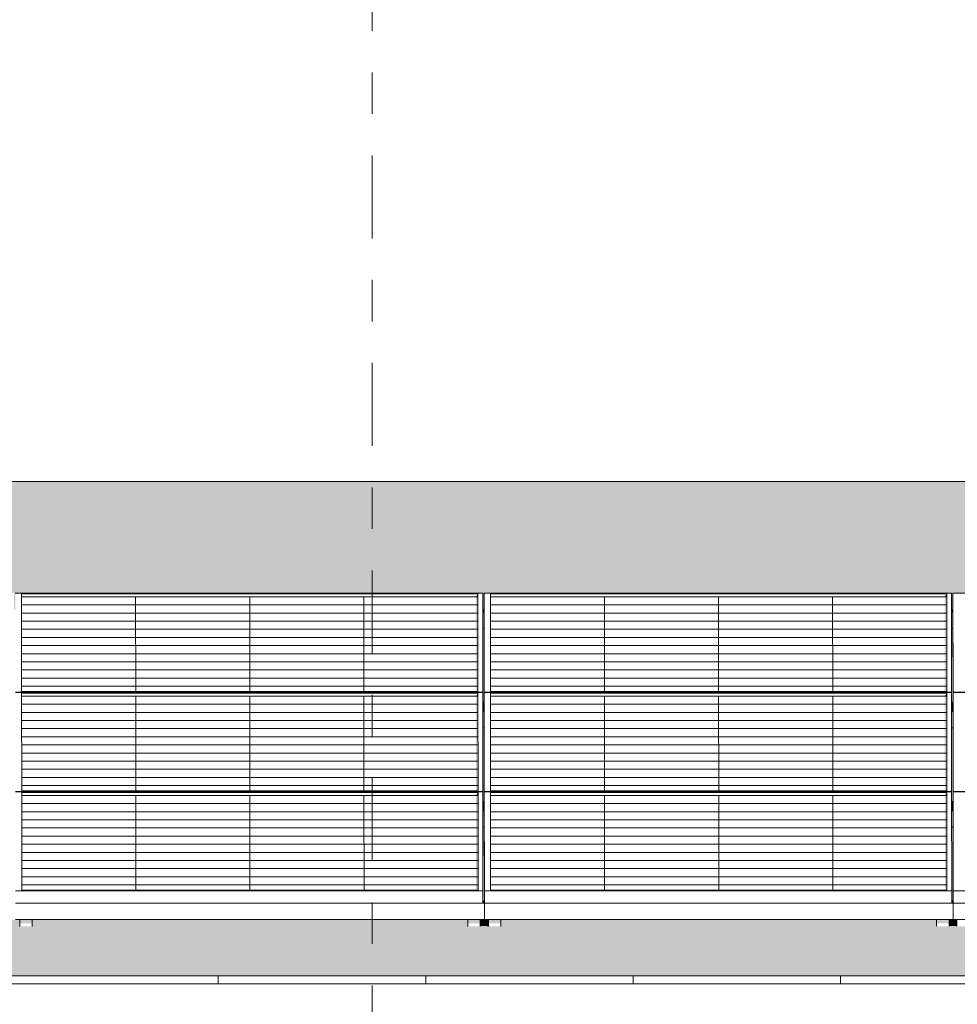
# Model space of a CAD drawing. Header units: metres. Extents: x -111 to -1, y -8 to 26.
# Tile 252 of 256: x -48.6 to -46.34, y 5.95 to 8.33. Entities that reach past the tile are written whole.
import ezdxf
from ezdxf.enums import TextEntityAlignment as Align

# ---------------------------------------------------------------- set-up
doc = ezdxf.new("R2010")
doc.units = ezdxf.units.M
doc.header["$MEASUREMENT"] = 0
doc.linetypes.add('Raster', pattern=[0.4, 0.2, -0.1, 0, -0.1])
for name, color, linetype in [('30 Dachaufbau', 7, 'Continuous'), ('70 PV-Anlage', 7, 'Continuous'), ('90 Achsraster', 7, 'Continuous'), ('94 Genehmigungsplanung Bemaßung', 7, 'Continuous')]:
    doc.layers.add(name, color=color, linetype=linetype)
doc.styles.add('ERSTELLTER_STIL_1', font='arial.ttf')
doc.styles.add('ERSTELLTER_STIL_2', font='arial.ttf')
doc.dimstyles.new('ERSTELLTER_STIL__1', dxfattribs={"dimtxt": 0.25, "dimasz": 0.19, "dimexe": 0.18, "dimexo": 0.1, "dimgap": 0, "dimtad": 1, "dimtih": 1, "dimtoh": 1, "dimzin": 0, "dimdsep": 46, "dimtxsty": 'ERSTELLTER_STIL_2', "dimblk": 'ARROWHEAD_6', "dimblk1": 'ARROWHEAD_6', "dimblk2": 'ARROWHEAD_6', "dimcen": 0.09, "dimclrd": 7, "dimclre": 7, "dimclrt": 7, "dimazin": 0, "dimtfac": 1, "dimtdec": 4, "dimtmove": 0, "dimatfit": 3, "dimfxl": 1, "dimtolj": 1, "dimtzin": 0, "dimarcsym": 0})

# ---------------------------------------------------------------- blocks, each defined once
blk = doc.blocks.new('*X3', base_point=(-27236.1321, 0))
at = {"layer": '30 Dachaufbau', "color": 7, "linetype": 'Continuous', "lineweight": 13}
for p, q in [((-48.1225, 6.0035), (-48.1225, 6.0233)), ((-48.1225, 6.0035), (-48.1225, 6.0233)), ((-47.6225, 6.0035), (-47.6225, 6.0233)), ((-47.6225, 6.0035), (-47.6225, 6.0233)), ((-47.1225, 6.0035), (-47.1225, 6.0233)), ((-47.1225, 6.0035), (-47.1225, 6.0233)), ((-46.6225, 6.0035), (-46.6225, 6.0233)), ((-46.6225, 6.0035), (-46.6225, 6.0233))]:
    blk.add_line(p, q, dxfattribs=at)
blk = doc.blocks.new('*X28', base_point=(-27236.1321, 0))
at = {"layer": '30 Dachaufbau', "linetype": 'Continuous', "lineweight": 0, "true_color": 0x000000}
blk.add_hatch(color=18, dxfattribs=at).paths.add_polyline_path([(-47.4815, 6.8599), (-47.485, 6.8599), (-47.4849, 6.6824), (-47.4814, 6.6824)])
blk = doc.blocks.new('*X29', base_point=(-27236.1321, 0))
at = {"layer": '30 Dachaufbau', "linetype": 'Continuous', "lineweight": 0, "true_color": 0x000000}
blk.add_hatch(color=18, dxfattribs=at).paths.add_polyline_path([(-47.4814, 6.6205), (-47.4849, 6.6205), (-47.4847, 6.443), (-47.4813, 6.443)])
blk = doc.blocks.new('*X30', base_point=(-27236.1321, 0))
at = {"layer": '30 Dachaufbau', "linetype": 'Continuous', "lineweight": 0, "true_color": 0x000000}
blk.add_hatch(color=18, dxfattribs=at).paths.add_polyline_path([(-47.4812, 6.3811), (-47.4847, 6.3811), (-47.4846, 6.2278), (-47.4846, 6.2036), (-47.4811, 6.2036)])
blk = doc.blocks.new('*X31', base_point=(-27236.1321, 0))
at = {"layer": '30 Dachaufbau', "linetype": 'Continuous', "lineweight": 0, "true_color": 0x000000}
blk.add_hatch(color=18, dxfattribs=at).paths.add_polyline_path([(-46.355, 6.8599), (-46.3549, 6.6824), (-46.3514, 6.6824), (-46.3515, 6.8599)])
blk = doc.blocks.new('*X32', base_point=(-27236.1321, 0))
at = {"layer": '30 Dachaufbau', "linetype": 'Continuous', "lineweight": 0, "true_color": 0x000000}
blk.add_hatch(color=18, dxfattribs=at).paths.add_polyline_path([(-46.3549, 6.6205), (-46.3547, 6.443), (-46.3513, 6.443), (-46.3514, 6.6205)])
blk = doc.blocks.new('*X33', base_point=(-27236.1321, 0))
at = {"layer": '30 Dachaufbau', "linetype": 'Continuous', "lineweight": 0, "true_color": 0x000000}
blk.add_hatch(color=18, dxfattribs=at).paths.add_polyline_path([(-46.3512, 6.3811), (-46.3547, 6.3811), (-46.3546, 6.2278), (-46.3546, 6.2036), (-46.3511, 6.2036)])
blk = doc.blocks.new('*X106', base_point=(-27236.1321, 0))
at = {"layer": '30 Dachaufbau', "linetype": 'Continuous', "lineweight": 0, "true_color": 0x000000}
h = blk.add_hatch(color=18, dxfattribs=at)
h.paths.add_polyline_path([(-58.6225, 7.2143), (-58.6225, 6.0233), (-16.8411, 6.0233), (-16.8411, 7.2143), (-22.8511, 7.2143), (-22.8511, 7.0042), (-37.6511, 7.0042), (-37.6511, 7.2143)])
h.paths.add_polyline_path([(-57.6516, 6.9157), (-57.6516, 6.9454), (-56.5251, 6.9454), (-56.525, 6.9051), (-56.5216, 6.9051), (-56.5216, 6.9157), (-56.5216, 6.9454), (-55.3951, 6.9454), (-55.395, 6.9051), (-55.3916, 6.9051), (-55.3916, 6.9157), (-55.3916, 6.9454), (-54.2651, 6.9454), (-54.265, 6.9051), (-54.2616, 6.9051), (-54.2616, 6.9157), (-54.2616, 6.9454), (-53.1351, 6.9454), (-53.135, 6.9051), (-53.1316, 6.9051), (-53.1316, 6.9157), (-53.1316, 6.9454), (-52.0051, 6.9454), (-52.005, 6.9051), (-52.0016, 6.9051), (-52.0016, 6.9157), (-52.0016, 6.9454), (-50.8751, 6.9454), (-50.875, 6.9051), (-50.8716, 6.9051), (-50.8716, 6.9157), (-50.8716, 6.9454), (-49.7451, 6.9454), (-49.745, 6.9051), (-49.7416, 6.9051), (-49.7416, 6.9157), (-49.7416, 6.9454), (-48.6151, 6.9454), (-48.615, 6.9051), (-48.6116, 6.9051), (-48.6116, 6.9157), (-48.6116, 6.9454), (-47.4851, 6.9454), (-47.485, 6.9051), (-47.4816, 6.9051), (-47.4816, 6.9157), (-47.4816, 6.9454), (-46.3551, 6.9454), (-46.355, 6.9051), (-46.3516, 6.9051), (-46.3516, 6.9157), (-46.3516, 6.9454), (-45.2251, 6.9454), (-45.225, 6.9051), (-45.2216, 6.9051), (-45.2216, 6.9157), (-45.2216, 6.9454), (-44.0951, 6.9454), (-44.095, 6.9051), (-44.0916, 6.9051), (-44.0916, 6.9157), (-44.0916, 6.9454), (-42.9651, 6.9454), (-42.965, 6.9051), (-42.9616, 6.9051), (-42.9616, 6.9157), (-42.9616, 6.9454), (-41.8351, 6.9454), (-41.835, 6.9051), (-41.8316, 6.9051), (-41.8316, 6.9157), (-41.8316, 6.9454), (-40.7051, 6.9454), (-40.705, 6.9051), (-40.7016, 6.9051), (-40.7016, 6.9157), (-40.7016, 6.9454), (-39.5751, 6.9454), (-39.575, 6.9051), (-39.5716, 6.9051), (-39.5716, 6.9157), (-39.5716, 6.9454), (-38.4451, 6.9454), (-38.445, 6.9051), (-38.4416, 6.9051), (-38.4416, 6.9157), (-38.4416, 6.9454), (-37.3151, 6.9454), (-37.315, 6.9051), (-37.3116, 6.9051), (-37.3116, 6.9157), (-37.3116, 6.9454), (-36.1851, 6.9454), (-36.185, 6.9051), (-36.1816, 6.9051), (-36.1816, 6.9157), (-36.1816, 6.9454), (-35.0551, 6.9454), (-35.055, 6.9051), (-35.0516, 6.9051), (-35.0516, 6.9157), (-35.0516, 6.9454), (-33.9251, 6.9454), (-33.925, 6.9051), (-33.9216, 6.9051), (-33.9216, 6.9157), (-33.9216, 6.9454), (-32.7951, 6.9454), (-32.795, 6.9051), (-32.7916, 6.9051), (-32.7916, 6.9157), (-32.7916, 6.9454), (-31.6651, 6.9454), (-31.665, 6.9051), (-31.6616, 6.9051), (-31.6616, 6.9157), (-31.6616, 6.9454), (-30.5351, 6.9454), (-30.535, 6.9051), (-30.5316, 6.9051), (-30.5316, 6.9157), (-30.5316, 6.9454), (-29.4051, 6.9454), (-29.405, 6.9051), (-29.4016, 6.9051), (-29.4016, 6.9157), (-29.4016, 6.9454), (-28.2751, 6.9454), (-28.275, 6.9051), (-28.2716, 6.9051), (-28.2716, 6.9157), (-28.2716, 6.9454), (-27.1451, 6.9454), (-27.145, 6.9051), (-27.1416, 6.9051), (-27.1416, 6.9157), (-27.1416, 6.9454), (-26.0151, 6.9454), (-26.015, 6.9051), (-26.0116, 6.9051), (-26.0116, 6.9157), (-26.0116, 6.9454), (-24.8851, 6.9454), (-24.885, 6.9051), (-24.8816, 6.9051), (-24.8816, 6.9157), (-24.8816, 6.9454), (-23.7551, 6.9454), (-23.755, 6.9051), (-23.7516, 6.9051), (-23.7516, 6.9157), (-23.7516, 6.9454), (-22.6251, 6.9454), (-22.625, 6.9051), (-22.6216, 6.9051), (-22.6216, 6.9157), (-22.6216, 6.9454), (-21.4951, 6.9454), (-21.495, 6.9051), (-21.4916, 6.9051), (-21.4916, 6.9157), (-21.4916, 6.9454), (-20.3651, 6.9454), (-20.365, 6.9051), (-20.3616, 6.9051), (-20.3616, 6.9157), (-20.3616, 6.9454), (-19.2351, 6.9454), (-19.235, 6.9051), (-19.2316, 6.9051), (-19.2316, 6.9157), (-19.2316, 6.9454), (-18.1051, 6.9454), (-18.105, 6.9051), (-18.1016, 6.9051), (-18.1016, 6.8995), (-18.1016, 6.8599), (-18.105, 6.8599), (-18.1049, 6.6824), (-18.1014, 6.6824), (-18.1014, 6.6768), (-18.1014, 6.6657), (-18.1014, 6.6601), (-18.1014, 6.6205), (-18.1049, 6.6205), (-18.1047, 6.443), (-18.1013, 6.443), (-18.1012, 6.4374), (-18.1012, 6.4263), (-18.1012, 6.4207), (-18.1012, 6.3811), (-18.1047, 6.3811), (-18.1046, 6.2278), (-18.1046, 6.2036), (-18.1011, 6.2036), (-18.1011, 6.1981), (-18.1011, 6.1584), (-18.1111, 6.1584), (-18.1111, 6.1427), (-18.1411, 6.1427), (-18.1411, 6.1434), (-18.1411, 6.1469), (-18.1411, 6.1584), (-19.1911, 6.1584), (-19.1911, 6.1427), (-19.2211, 6.1427), (-19.2211, 6.1434), (-19.2211, 6.1469), (-19.2211, 6.1584), (-19.2411, 6.1584), (-19.2411, 6.1427), (-19.2711, 6.1427), (-19.2711, 6.1434), (-19.2711, 6.1469), (-19.2711, 6.1584), (-20.3211, 6.1584), (-20.3211, 6.1427), (-20.3511, 6.1427), (-20.3511, 6.1434), (-20.3511, 6.1469), (-20.3511, 6.1584), (-20.3711, 6.1584), (-20.3711, 6.1427), (-20.4011, 6.1427), (-20.4011, 6.1434), (-20.4011, 6.1469), (-20.4011, 6.1584), (-21.4511, 6.1584), (-21.4511, 6.1427), (-21.4811, 6.1427), (-21.4811, 6.1434), (-21.4811, 6.1468), (-21.4811, 6.1584), (-21.5011, 6.1584), (-21.5011, 6.1427), (-21.5311, 6.1427), (-21.5311, 6.1434), (-21.5311, 6.1469), (-21.5311, 6.1584), (-22.5811, 6.1584), (-22.5811, 6.1427), (-22.6111, 6.1427), (-22.6111, 6.1434), (-22.6111, 6.1468), (-22.6111, 6.1584), (-22.6311, 6.1584), (-22.6311, 6.1427), (-22.6611, 6.1427), (-22.6611, 6.1434), (-22.6611, 6.1469), (-22.6611, 6.1584), (-23.7111, 6.1584), (-23.7111, 6.1427), (-23.7411, 6.1427), (-23.7411, 6.1434), (-23.7411, 6.1468), (-23.7411, 6.1584), (-23.7611, 6.1584), (-23.7611, 6.1427), (-23.7911, 6.1427), (-23.7911, 6.1434), (-23.7911, 6.1468), (-23.7911, 6.1584), (-24.8411, 6.1584), (-24.8411, 6.1426), (-24.8711, 6.1426), (-24.8711, 6.1434), (-24.8711, 6.1468), (-24.8711, 6.1584), (-24.8911, 6.1584), (-24.8911, 6.1426), (-24.9211, 6.1426), (-24.9211, 6.1434), (-24.9211, 6.1468), (-24.9211, 6.1584), (-25.9711, 6.1584), (-25.9711, 6.1426), (-26.0011, 6.1426), (-26.0011, 6.1434), (-26.0011, 6.1468), (-26.0011, 6.1584), (-26.0211, 6.1584), (-26.0211, 6.1426), (-26.0511, 6.1426), (-26.0511, 6.1434), (-26.0511, 6.1468), (-26.0511, 6.1584), (-27.1011, 6.1584), (-27.1011, 6.1426), (-27.1311, 6.1426), (-27.1311, 6.1434), (-27.1311, 6.1468), (-27.1311, 6.1584), (-27.1511, 6.1584), (-27.1511, 6.1426), (-27.1811, 6.1426), (-27.1811, 6.1434), (-27.1811, 6.1468), (-27.1811, 6.1584), (-28.2311, 6.1584), (-28.2311, 6.1426), (-28.2611, 6.1426), (-28.2611, 6.1434), (-28.2611, 6.1468), (-28.2611, 6.1584), (-28.2811, 6.1584), (-28.2811, 6.1426), (-28.3111, 6.1426), (-28.3111, 6.1434), (-28.3111, 6.1468), (-28.3111, 6.1584), (-29.3611, 6.1584), (-29.3611, 6.1426), (-29.3911, 6.1426), (-29.3911, 6.1434), (-29.3911, 6.1467), (-29.3911, 6.1584), (-29.4111, 6.1584), (-29.4111, 6.1426), (-29.4411, 6.1426), (-29.4411, 6.1434), (-29.4411, 6.1468), (-29.4411, 6.1584), (-30.4911, 6.1584), (-30.4911, 6.1426), (-30.5211, 6.1426), (-30.5211, 6.1434), (-30.5211, 6.1468), (-30.5211, 6.1584), (-30.5411, 6.1584), (-30.5411, 6.1426), (-30.5711, 6.1426), (-30.5711, 6.1434), (-30.5711, 6.1468), (-30.5711, 6.1584), (-31.6211, 6.1584), (-31.6211, 6.1426), (-31.6511, 6.1426), (-31.6511, 6.1434), (-31.6511, 6.1467), (-31.6511, 6.1584), (-31.6711, 6.1584), (-31.6711, 6.1426), (-31.7011, 6.1426), (-31.7011, 6.1434), (-31.7011, 6.1467), (-31.7011, 6.1584), (-32.7511, 6.1584), (-32.7511, 6.1425), (-32.7811, 6.1425), (-32.7811, 6.1434), (-32.7811, 6.1467), (-32.7811, 6.1584), (-32.8011, 6.1584), (-32.8011, 6.1425), (-32.8311, 6.1425), (-32.8311, 6.1434), (-32.8311, 6.1467), (-32.8311, 6.1584), (-33.8811, 6.1584), (-33.8811, 6.1425), (-33.9111, 6.1425), (-33.9111, 6.1434), (-33.9111, 6.1467), (-33.9111, 6.1584), (-33.9311, 6.1584), (-33.9311, 6.1425), (-33.9611, 6.1425), (-33.9611, 6.1434), (-33.9611, 6.1467), (-33.9611, 6.1584), (-35.0111, 6.1584), (-35.0111, 6.1425), (-35.0411, 6.1425), (-35.0411, 6.1434), (-35.0411, 6.1467), (-35.0411, 6.1584), (-35.0611, 6.1584), (-35.0611, 6.1425), (-35.0911, 6.1425), (-35.0911, 6.1434), (-35.0911, 6.1467), (-35.0911, 6.1584), (-36.1411, 6.1584), (-36.1411, 6.1425), (-36.1711, 6.1425), (-36.1711, 6.1434), (-36.1711, 6.1466), (-36.1711, 6.1584), (-36.1911, 6.1584), (-36.1911, 6.1425), (-36.2211, 6.1425), (-36.2211, 6.1434), (-36.2211, 6.1467), (-36.2211, 6.1584), (-37.2711, 6.1584), (-37.2711, 6.1425), (-37.3011, 6.1425), (-37.3011, 6.1434), (-37.3011, 6.1467), (-37.3011, 6.1584), (-37.3211, 6.1584), (-37.3211, 6.1425), (-37.3511, 6.1425), (-37.3511, 6.1434), (-37.3511, 6.1467), (-37.3511, 6.1584), (-38.4011, 6.1584), (-38.4011, 6.1425), (-38.4311, 6.1425), (-38.4311, 6.1434), (-38.4311, 6.1466), (-38.4311, 6.1584), (-38.4511, 6.1584), (-38.4511, 6.1425), (-38.4811, 6.1425), (-38.4811, 6.1434), (-38.4811, 6.1467), (-38.4811, 6.1584), (-39.5311, 6.1584), (-39.5311, 6.1424), (-39.5611, 6.1424), (-39.5611, 6.1434), (-39.5611, 6.1466), (-39.5611, 6.1584), (-39.5811, 6.1584), (-39.5811, 6.1424), (-39.6111, 6.1424), (-39.6111, 6.1434), (-39.6111, 6.1466), (-39.6111, 6.1584), (-40.6611, 6.1584), (-40.6611, 6.1424), (-40.6911, 6.1424), (-40.6911, 6.1434), (-40.6911, 6.1466), (-40.6911, 6.1584), (-40.7111, 6.1584), (-40.7111, 6.1424), (-40.7411, 6.1424), (-40.7411, 6.1434), (-40.7411, 6.1466), (-40.7411, 6.1584), (-41.7911, 6.1584), (-41.7911, 6.1424), (-41.8211, 6.1424), (-41.8211, 6.1434), (-41.8211, 6.1466), (-41.8211, 6.1584), (-41.8411, 6.1584), (-41.8411, 6.1424), (-41.8711, 6.1424), (-41.8711, 6.1434), (-41.8711, 6.1466), (-41.8711, 6.1584), (-42.9211, 6.1584), (-42.9211, 6.1424), (-42.9511, 6.1424), (-42.9511, 6.1434), (-42.9511, 6.1466), (-42.9511, 6.1584), (-42.9711, 6.1584), (-42.9711, 6.1424), (-43.0011, 6.1424), (-43.0011, 6.1434), (-43.0011, 6.1466), (-43.0011, 6.1584), (-44.0511, 6.1584), (-44.0511, 6.1424), (-44.0811, 6.1424), (-44.0811, 6.1434), (-44.0811, 6.1466), (-44.0811, 6.1584), (-44.1011, 6.1584), (-44.1011, 6.1424), (-44.1311, 6.1424), (-44.1311, 6.1434), (-44.1311, 6.1466), (-44.1311, 6.1584), (-45.1811, 6.1584), (-45.1811, 6.1424), (-45.2111, 6.1424), (-45.2111, 6.1434), (-45.2111, 6.1466), (-45.2111, 6.1584), (-45.2311, 6.1584), (-45.2311, 6.1424), (-45.2611, 6.1424), (-45.2611, 6.1434), (-45.2611, 6.1466), (-45.2611, 6.1584), (-46.3111, 6.1584), (-46.3111, 6.1424), (-46.3411, 6.1424), (-46.3411, 6.1434), (-46.3411, 6.1465), (-46.3411, 6.1584), (-46.3611, 6.1584), (-46.3611, 6.1424), (-46.3911, 6.1424), (-46.3911, 6.1434), (-46.3911, 6.1466), (-46.3911, 6.1584), (-47.4411, 6.1584), (-47.4411, 6.1423), (-47.4711, 6.1423), (-47.4711, 6.1434), (-47.4711, 6.1465), (-47.4711, 6.1584), (-47.4911, 6.1584), (-47.4911, 6.1423), (-47.5211, 6.1423), (-47.5211, 6.1434), (-47.5211, 6.1465), (-47.5211, 6.1584), (-48.5711, 6.1584), (-48.5711, 6.1423), (-48.6011, 6.1423), (-48.6011, 6.1434), (-48.6011, 6.1465), (-48.6011, 6.1584), (-48.6211, 6.1584), (-48.6211, 6.1423), (-48.6511, 6.1423), (-48.6511, 6.1434), (-48.6511, 6.1465), (-48.6511, 6.1584), (-49.7011, 6.1584), (-49.7011, 6.1423), (-49.7311, 6.1423), (-49.7311, 6.1434), (-49.7311, 6.1465), (-49.7311, 6.1584), (-49.7511, 6.1584), (-49.7511, 6.1423), (-49.7811, 6.1423), (-49.7811, 6.1434), (-49.7811, 6.1465), (-49.7811, 6.1584), (-50.8311, 6.1584), (-50.8311, 6.1423), (-50.8611, 6.1423), (-50.8611, 6.1434), (-50.8611, 6.1465), (-50.8611, 6.1584), (-50.8811, 6.1584), (-50.8811, 6.1423), (-50.9111, 6.1423), (-50.9111, 6.1434), (-50.9111, 6.1465), (-50.9111, 6.1584), (-51.9611, 6.1584), (-51.9611, 6.1423), (-51.9911, 6.1423), (-51.9911, 6.1434), (-51.9911, 6.1464), (-51.9911, 6.1584), (-52.0111, 6.1584), (-52.0111, 6.1423), (-52.0411, 6.1423), (-52.0411, 6.1434), (-52.0411, 6.1465), (-52.0411, 6.1584), (-53.0911, 6.1584), (-53.0911, 6.1423), (-53.1211, 6.1423), (-53.1211, 6.1434), (-53.1211, 6.1465), (-53.1211, 6.1584), (-53.1411, 6.1584), (-53.1411, 6.1423), (-53.1711, 6.1423), (-53.1711, 6.1434), (-53.1711, 6.1464), (-53.1711, 6.1584), (-54.2211, 6.1584), (-54.2211, 6.1423), (-54.2511, 6.1423), (-54.2511, 6.1434), (-54.2511, 6.1464), (-54.2511, 6.1584), (-54.2711, 6.1584), (-54.2711, 6.1423), (-54.3011, 6.1423), (-54.3011, 6.1434), (-54.3011, 6.1464), (-54.3011, 6.1584), (-55.3511, 6.1584), (-55.3511, 6.1422), (-55.3811, 6.1422), (-55.3811, 6.1434), (-55.3811, 6.1464), (-55.3811, 6.1584), (-55.4011, 6.1584), (-55.4011, 6.1422), (-55.4311, 6.1422), (-55.4311, 6.1434), (-55.4311, 6.1464), (-55.4311, 6.1584), (-56.4811, 6.1584), (-56.4811, 6.1422), (-56.5111, 6.1422), (-56.5111, 6.1434), (-56.5111, 6.1464), (-56.5111, 6.1584), (-56.5311, 6.1584), (-56.5311, 6.1422), (-56.5611, 6.1422), (-56.5611, 6.1434), (-56.5611, 6.1464), (-56.5611, 6.1584), (-57.6111, 6.1584), (-57.6111, 6.1422), (-57.6411, 6.1422), (-57.6411, 6.1434), (-57.6411, 6.1464), (-57.6411, 6.1584), (-57.6511, 6.1584), (-57.6511, 6.164), (-57.6511, 6.2036), (-57.6512, 6.3811), (-57.6512, 6.3811), (-57.6512, 6.3867), (-57.6512, 6.3978), (-57.6513, 6.4034), (-57.6513, 6.443), (-57.6514, 6.6205), (-57.6514, 6.6205), (-57.6514, 6.6261), (-57.6514, 6.6372), (-57.6514, 6.6428), (-57.6514, 6.6824), (-57.6515, 6.8599), (-57.6516, 6.8599), (-57.6516, 6.8654), (-57.6516, 6.9051)], flags=0)
blk = doc.blocks.new('Standard-Rastermarker[3]_1', base_point=(-47.7511, 10))
at = {"layer": '90 Achsraster', "color": 14, "linetype": 'Raster', "lineweight": 18, "true_color": 0xa80000}
blk.add_line((-47.7511, 9), (-47.7511, -1), dxfattribs=at)
at = {"layer": '90 Achsraster', "color": 14, "lineweight": 18, "true_color": 0xa80000, "style": 'ERSTELLTER_STIL_1'}
for tag, p in [('AC_MarkerText_1_0', (-47.7511, 10.5)), ('AC_MarkerText_1_1', (-47.7511, -2.2))]:
    blk.add_attdef(tag, text='', height=0.3, rotation=360, dxfattribs=at).set_placement(p, align=Align.TOP_CENTER)
blk = doc.blocks.new('*D128', base_point=(-27236.1321, 0))
at = {"layer": '94 Genehmigungsplanung Bemaßung', "color": 7, "linetype": 'Continuous', "lineweight": 13}
for p, q in [((-58.1625, 9.3843), (-58.1625, 9.7593)), ((-17.3411, 9.3843), (-17.3411, 9.7593)), ((-58.0625, 9.6718), (-58.2625, 9.4718)), ((-17.2411, 9.6718), (-17.4411, 9.4718)), ((-58.3125, 9.5718), (-58.1625, 9.5718)), ((-58.1625, 9.5718), (-17.3411, 9.5718))]:
    blk.add_line(p, q, dxfattribs=at)
at = {"layer": '94 Genehmigungsplanung Bemaßung', "color": 7, "lineweight": 13, "insert": (-38.1808, 9.6218), "char_height": 0.25, "attachment_point": 7, "style": 'ERSTELLTER_STIL_2'}
blk.add_mtext('\\A1;{\\pql;\\fArial|b0|i0|c0|p0;\\W1.000000;40,82}', dxfattribs=at)
blk = doc.blocks.new('ARROWHEAD_6')
at = {"color": 0, "linetype": 'Continuous', "lineweight": 0}
for p, q in [((-0.5, -0.5), (0.5, 0.5)), ((0, 0), (-1, 0))]:
    blk.add_line(p, q, dxfattribs=at)

msp = doc.modelspace()

# ---------------------------------------------------------------- hatches: boundary and pattern name
at = {"layer": '30 Dachaufbau', "linetype": 'Continuous', "lineweight": 0, "true_color": 0x000000}
for points in [[(-47.4815, 6.8599), (-47.485, 6.8599), (-47.4849, 6.6824), (-47.4814, 6.6824)], [(-46.355, 6.8599), (-46.3549, 6.6824), (-46.3514, 6.6824), (-46.3515, 6.8599)], [(-47.4814, 6.6205), (-47.4849, 6.6205), (-47.4847, 6.443), (-47.4813, 6.443)], [(-46.3549, 6.6205), (-46.3547, 6.443), (-46.3513, 6.443), (-46.3514, 6.6205)], [(-47.4812, 6.3811), (-47.4847, 6.3811), (-47.4846, 6.2278), (-47.4846, 6.2036), (-47.4811, 6.2036)], [(-46.3512, 6.3811), (-46.3547, 6.3811), (-46.3546, 6.2278), (-46.3546, 6.2036), (-46.3511, 6.2036)], [(-48.5711, 6.1584), (-48.5711, 6.1429), (-47.5258, 6.1429), (-47.5211, 6.1423), (-47.5211, 6.1465), (-47.5211, 6.1584)], [(-47.4911, 6.1584), (-47.4911, 6.1429), (-47.4758, 6.1429), (-47.4711, 6.1423), (-47.4711, 6.1465), (-47.4711, 6.1584)], [(-47.4411, 6.1429), (-46.3958, 6.1429), (-46.3911, 6.1424), (-46.3911, 6.1466), (-46.3911, 6.1584), (-47.4411, 6.1584)], [(-46.3611, 6.1584), (-46.3611, 6.1429), (-46.3458, 6.1429), (-46.3411, 6.1424), (-46.3411, 6.1465), (-46.3411, 6.1584)]]:
    msp.add_hatch(color=18, dxfattribs=at).paths.add_polyline_path(points)
at = {"layer": '70 PV-Anlage', "linetype": 'Continuous', "lineweight": 0, "true_color": 0x000000}
for points in [[(-47.5014, 6.9364), (-47.4966, 6.9364), (-47.4966, 6.9438)], [(-47.5013, 6.7086), (-47.4964, 6.7086), (-47.4966, 6.9254), (-47.4966, 6.9364), (-47.5014, 6.9364)], [(-47.4966, 6.9438), (-47.4966, 6.9254), (-47.4964, 6.7086)], [(-47.4816, 6.9454), (-47.4816, 6.9157), (-47.4816, 6.9051), (-47.4816, 6.9026), (-47.4814, 6.6781), (-47.4814, 6.7065)], [(-46.3714, 6.9364), (-46.3666, 6.9364), (-46.3666, 6.9438)], [(-46.3713, 6.7086), (-46.3664, 6.7086), (-46.3666, 6.9253), (-46.3666, 6.9364), (-46.3714, 6.9364)], [(-46.3666, 6.9253), (-46.3664, 6.7086), (-46.3666, 6.9438)], [(-46.3516, 6.9454), (-46.3516, 6.9157), (-46.3516, 6.9051), (-46.3516, 6.9026), (-46.3514, 6.6781), (-46.3514, 6.7083)], [(-47.4816, 6.9051), (-47.485, 6.9051), (-47.485, 6.8995), (-47.4816, 6.8995), (-47.4816, 6.9026)], [(-46.355, 6.9051), (-46.355, 6.8995), (-46.3516, 6.8995), (-46.3516, 6.9026), (-46.3516, 6.9051)], [(-47.485, 6.8995), (-47.485, 6.8599), (-47.4816, 6.8599), (-47.4816, 6.8622), (-47.4816, 6.8995)], [(-47.4816, 6.8622), (-47.4816, 6.8599), (-47.4816, 6.8995), (-47.4816, 6.9026)], [(-47.4816, 6.8995), (-47.4816, 6.8599), (-47.4815, 6.8599)], [(-46.355, 6.8995), (-46.355, 6.8599), (-46.3516, 6.8599), (-46.3516, 6.8622), (-46.3516, 6.8995)], [(-46.3516, 6.8622), (-46.3516, 6.8599), (-46.3516, 6.8995), (-46.3516, 6.9026)], [(-46.3516, 6.8995), (-46.3516, 6.8599), (-46.3515, 6.8599)], [(-47.5013, 6.697), (-47.4964, 6.697), (-47.4964, 6.7044)], [(-47.5013, 6.697), (-47.5011, 6.4692), (-47.4963, 6.4692), (-47.4964, 6.697)], [(-47.4964, 6.7044), (-47.4964, 6.697), (-47.4962, 6.4692)], [(-47.4814, 6.706), (-47.4814, 6.6763), (-47.4812, 6.4374), (-47.4812, 6.4671)], [(-46.3713, 6.697), (-46.3664, 6.697), (-46.3664, 6.7044)], [(-46.3713, 6.697), (-46.3711, 6.4692), (-46.3663, 6.4692), (-46.3664, 6.697)], [(-46.3664, 6.7044), (-46.3664, 6.697), (-46.3662, 6.4692)], [(-46.3514, 6.706), (-46.3514, 6.6763), (-46.3512, 6.4374), (-46.3512, 6.4671)], [(-47.4849, 6.6824), (-47.4849, 6.6768), (-47.4814, 6.6768), (-47.4814, 6.6781), (-47.4814, 6.6824)], [(-47.4814, 6.6768), (-47.4849, 6.6768), (-47.4849, 6.6657), (-47.4814, 6.6657)], [(-46.3549, 6.6824), (-46.3549, 6.6768), (-46.3514, 6.6768), (-46.3514, 6.6781), (-46.3514, 6.6824)], [(-46.3549, 6.6768), (-46.3549, 6.6657), (-46.3514, 6.6657), (-46.3514, 6.6768)], [(-47.4849, 6.6657), (-47.4849, 6.6601), (-47.4814, 6.6601), (-47.4814, 6.6657)], [(-47.4849, 6.6601), (-47.4849, 6.6205), (-47.4814, 6.6205), (-47.4814, 6.6261), (-47.4814, 6.6601)], [(-47.4814, 6.6261), (-47.4814, 6.6205), (-47.4814, 6.6601), (-47.4814, 6.6657)], [(-47.4814, 6.6601), (-47.4814, 6.6205), (-47.4814, 6.6205)], [(-46.3549, 6.6657), (-46.3549, 6.6601), (-46.3514, 6.6601), (-46.3514, 6.6657)], [(-46.3549, 6.6601), (-46.3549, 6.6205), (-46.3514, 6.6205), (-46.3514, 6.6261), (-46.3514, 6.6601)], [(-46.3514, 6.6261), (-46.3514, 6.6205), (-46.3514, 6.6601), (-46.3514, 6.6657)], [(-46.3514, 6.6601), (-46.3514, 6.6205), (-46.3514, 6.6205)], [(-47.5011, 6.4576), (-47.4962, 6.4576), (-47.4962, 6.4651)], [(-47.501, 6.2298), (-47.4961, 6.2298), (-47.4962, 6.4447), (-47.4962, 6.4576), (-47.5011, 6.4576)], [(-47.4961, 6.2312), (-47.4962, 6.4651), (-47.4962, 6.4447)], [(-47.4812, 6.4667), (-47.4812, 6.4369), (-47.4812, 6.4263), (-47.4812, 6.422), (-47.4811, 6.1981), (-47.4811, 6.2278)], [(-46.3711, 6.4576), (-46.3662, 6.4576), (-46.3662, 6.4651)], [(-46.371, 6.2298), (-46.3661, 6.2298), (-46.3662, 6.4447), (-46.3662, 6.4576), (-46.3711, 6.4576)], [(-46.3661, 6.2312), (-46.3662, 6.4651), (-46.3662, 6.4447)], [(-46.3512, 6.4667), (-46.3512, 6.4369), (-46.3512, 6.4263), (-46.3512, 6.422), (-46.3511, 6.1981), (-46.3511, 6.2278)], [(-47.4813, 6.443), (-47.4847, 6.443), (-47.4847, 6.4374), (-47.4813, 6.4374)], [(-47.4847, 6.4374), (-47.4847, 6.4263), (-47.4812, 6.4263), (-47.4812, 6.4374)], [(-46.3513, 6.443), (-46.3547, 6.443), (-46.3547, 6.4374), (-46.3513, 6.4374)], [(-46.3512, 6.4374), (-46.3547, 6.4374), (-46.3547, 6.4263), (-46.3512, 6.4263)], [(-47.4812, 6.4263), (-47.4847, 6.4263), (-47.4847, 6.4207), (-47.4812, 6.4207), (-47.4812, 6.422)], [(-47.4847, 6.4207), (-47.4847, 6.3811), (-47.4812, 6.3811), (-47.4812, 6.4207)], [(-47.4812, 6.4207), (-47.4812, 6.3811), (-47.4812, 6.3811)], [(-46.3512, 6.4263), (-46.3547, 6.4263), (-46.3547, 6.4207), (-46.3512, 6.4207), (-46.3512, 6.422)], [(-46.3547, 6.4207), (-46.3547, 6.3811), (-46.3512, 6.3811), (-46.3512, 6.4207)], [(-46.3512, 6.4207), (-46.3512, 6.3811), (-46.3512, 6.3811)], [(-47.4846, 6.1984), (-47.4811, 6.1981), (-47.4811, 6.2009), (-47.4811, 6.2036), (-47.4846, 6.2036)], [(-46.3546, 6.2036), (-46.3546, 6.1984), (-46.3511, 6.1981), (-46.3511, 6.2009), (-46.3511, 6.2036)], [(-48.5711, 6.1584), (-48.6011, 6.1584), (-48.6011, 6.1495), (-48.5711, 6.1495)], [(-47.5211, 6.1584), (-47.5211, 6.1465), (-47.5211, 6.1434)], [(-47.4911, 6.1584), (-47.5211, 6.1584), (-47.5211, 6.1495), (-47.4911, 6.1495)], [(-47.4711, 6.1465), (-47.4711, 6.1434), (-47.4711, 6.1584)], [(-47.4411, 6.1584), (-47.4711, 6.1584), (-47.4711, 6.1495), (-47.4411, 6.1495)], [(-46.3911, 6.1584), (-46.3911, 6.1466), (-46.3911, 6.1434)], [(-46.3611, 6.1584), (-46.3911, 6.1584), (-46.3911, 6.1495), (-46.3611, 6.1495)], [(-46.3411, 6.1584), (-46.3411, 6.1465), (-46.3411, 6.1434)]]:
    msp.add_hatch(color=18, dxfattribs=at).paths.add_polyline_path(points)

# ---------------------------------------------------------------- linework, layer by layer
at = {"layer": '30 Dachaufbau', "color": 7, "linetype": 'Continuous', "lineweight": 13}
for p, q in [((-37.6511, 7.2143), (-58.6225, 7.2143)), ((-58.6225, 6.0233), (-16.8411, 6.0233)), ((-16.8411, 6.0035), (-58.6225, 6.0035))]:
    msp.add_line(p, q, dxfattribs=at)
at = {"layer": '70 PV-Anlage', "color": 7, "linetype": 'Continuous', "lineweight": 13}
for p, q in [((-47.4851, 6.9454), (-48.6116, 6.9454)), ((-48.5964, 6.7086), (-48.5966, 6.9438)), ((-48.5966, 6.9438), (-47.4966, 6.9438)), ((-47.4966, 6.9364), (-48.5966, 6.9364)), ((-48.3216, 6.9364), (-48.3216, 6.9365)), ((-48.3214, 6.7086), (-48.3216, 6.9364)), ((-48.0466, 6.9364), (-48.0466, 6.9365)), ((-48.0464, 6.7086), (-48.0466, 6.9364)), ((-47.7716, 6.9364), (-47.7716, 6.9365)), ((-47.7714, 6.7086), (-47.7716, 6.9364)), ((-47.4966, 6.9438), (-47.4964, 6.7086)), ((-47.4966, 6.9364), (-47.4966, 6.9438)), ((-47.4849, 6.7065), (-47.4851, 6.9454)), ((-46.3551, 6.9454), (-47.4816, 6.9454)), ((-47.4816, 6.9454), (-47.4814, 6.7065)), ((-47.4816, 6.9157), (-47.4816, 6.9454)), ((-47.4664, 6.7086), (-47.4666, 6.9438)), ((-47.4666, 6.9438), (-46.3666, 6.9438)), ((-46.3666, 6.9364), (-47.4666, 6.9364)), ((-47.1916, 6.9364), (-47.1916, 6.9365)), ((-47.1914, 6.7086), (-47.1916, 6.9364)), ((-46.9166, 6.9364), (-46.9166, 6.9365)), ((-46.9164, 6.7086), (-46.9166, 6.9364)), ((-46.6416, 6.9364), (-46.6416, 6.9365)), ((-46.6414, 6.7086), (-46.6416, 6.9364)), ((-46.3666, 6.9438), (-46.3664, 6.7086)), ((-46.3666, 6.9364), (-46.3666, 6.9438)), ((-46.3549, 6.7065), (-46.3551, 6.9454)), ((-45.2251, 6.9454), (-46.3516, 6.9454)), ((-46.3516, 6.9454), (-46.3514, 6.7065)), ((-46.3516, 6.9157), (-46.3516, 6.9454)), ((-48.5966, 6.9169), (-47.4966, 6.9169)), ((-47.4816, 6.9051), (-47.485, 6.9051)), ((-47.4816, 6.9157), (-47.4816, 6.9051)), ((-47.4816, 6.9051), (-47.4816, 6.8995)), ((-47.4666, 6.9169), (-46.3666, 6.9169)), ((-46.3516, 6.9051), (-46.355, 6.9051)), ((-46.3516, 6.9157), (-46.3516, 6.9051)), ((-46.3516, 6.9051), (-46.3516, 6.8995)), ((-48.5965, 6.8973), (-47.4965, 6.8973)), ((-47.485, 6.8995), (-47.4816, 6.8995)), ((-47.4816, 6.8599), (-47.4816, 6.8995)), ((-47.4816, 6.8995), (-47.4814, 6.6824)), ((-47.4665, 6.8973), (-46.3665, 6.8973)), ((-46.355, 6.8995), (-46.3516, 6.8995)), ((-46.3516, 6.8599), (-46.3516, 6.8995)), ((-46.3516, 6.8995), (-46.3514, 6.6824)), ((-48.5965, 6.8777), (-47.4965, 6.8777)), ((-48.5965, 6.8581), (-47.4965, 6.8581)), ((-47.485, 6.8599), (-47.4816, 6.8599)), ((-47.4665, 6.8777), (-46.3665, 6.8777)), ((-47.4665, 6.8581), (-46.3665, 6.8581)), ((-46.355, 6.8599), (-46.3516, 6.8599)), ((-48.5965, 6.8385), (-47.4965, 6.8385)), ((-47.4665, 6.8385), (-46.3665, 6.8385)), ((-48.5965, 6.8189), (-47.4965, 6.8189)), ((-47.4665, 6.8189), (-46.3665, 6.8189)), ((-48.5965, 6.7993), (-47.4965, 6.7993)), ((-47.4665, 6.7993), (-46.3665, 6.7993)), ((-48.5965, 6.7797), (-47.4965, 6.7797)), ((-47.4665, 6.7797), (-46.3665, 6.7797)), ((-48.5964, 6.7601), (-47.4965, 6.7601)), ((-48.5964, 6.7405), (-47.4964, 6.7405)), ((-47.4664, 6.7601), (-46.3665, 6.7601)), ((-47.4664, 6.7405), (-46.3664, 6.7405)), ((-48.5964, 6.7209), (-47.4964, 6.7209)), ((-47.4664, 6.7209), (-46.3664, 6.7209)), ((-48.6114, 6.7065), (-47.4849, 6.7065)), ((-47.4849, 6.706), (-48.6114, 6.706)), ((-47.4964, 6.7086), (-48.5964, 6.7086)), ((-48.5962, 6.4692), (-48.5964, 6.7044)), ((-48.5964, 6.7044), (-47.4964, 6.7044)), ((-47.4964, 6.697), (-48.5964, 6.697)), ((-48.3214, 6.697), (-48.3214, 6.6971)), ((-48.3213, 6.4692), (-48.3214, 6.697)), ((-48.0464, 6.697), (-48.0464, 6.6971)), ((-48.0463, 6.4692), (-48.0464, 6.697)), ((-47.7714, 6.697), (-47.7714, 6.6971)), ((-47.7713, 6.4692), (-47.7714, 6.697)), ((-47.4964, 6.7044), (-47.4962, 6.4692)), ((-47.4964, 6.697), (-47.4964, 6.7044)), ((-47.4849, 6.706), (-47.4849, 6.7065)), ((-47.4847, 6.4671), (-47.4849, 6.706)), ((-47.4814, 6.7065), (-46.3549, 6.7065)), ((-47.4814, 6.706), (-47.4814, 6.7065)), ((-46.3549, 6.706), (-47.4814, 6.706)), ((-47.4814, 6.706), (-47.4812, 6.4671)), ((-47.4814, 6.6763), (-47.4814, 6.706)), ((-46.3664, 6.7086), (-47.4664, 6.7086)), ((-47.4662, 6.4692), (-47.4664, 6.7044)), ((-47.4664, 6.7044), (-46.3664, 6.7044)), ((-46.3664, 6.697), (-47.4664, 6.697)), ((-47.1914, 6.697), (-47.1914, 6.6971)), ((-47.1913, 6.4692), (-47.1914, 6.697)), ((-46.9164, 6.697), (-46.9164, 6.6971)), ((-46.9163, 6.4692), (-46.9164, 6.697)), ((-46.6414, 6.697), (-46.6414, 6.6971)), ((-46.6413, 6.4692), (-46.6414, 6.697)), ((-46.3664, 6.7044), (-46.3662, 6.4692)), ((-46.3664, 6.697), (-46.3664, 6.7044)), ((-46.3549, 6.706), (-46.3549, 6.7065)), ((-46.3547, 6.4671), (-46.3549, 6.706)), ((-46.3514, 6.7065), (-45.2249, 6.7065)), ((-46.3514, 6.706), (-46.3514, 6.7065)), ((-45.2249, 6.706), (-46.3514, 6.706)), ((-46.3514, 6.706), (-46.3512, 6.4671)), ((-46.3514, 6.6763), (-46.3514, 6.706)), ((-48.5964, 6.6775), (-47.4964, 6.6775)), ((-47.4814, 6.6824), (-47.4849, 6.6824)), ((-47.4849, 6.6768), (-47.4814, 6.6768)), ((-47.4814, 6.6768), (-47.4814, 6.6824)), ((-47.4814, 6.6763), (-47.4814, 6.6657)), ((-47.4664, 6.6775), (-46.3664, 6.6775)), ((-46.3514, 6.6824), (-46.3549, 6.6824)), ((-46.3549, 6.6768), (-46.3514, 6.6768)), ((-46.3514, 6.6768), (-46.3514, 6.6824)), ((-46.3514, 6.6763), (-46.3514, 6.6657)), ((-48.5964, 6.6579), (-47.4964, 6.6579)), ((-47.4814, 6.6657), (-47.4849, 6.6657)), ((-47.4849, 6.6601), (-47.4814, 6.6601)), ((-47.4814, 6.6657), (-47.4814, 6.6601)), ((-47.4814, 6.6205), (-47.4814, 6.6601)), ((-47.4814, 6.6601), (-47.4813, 6.443)), ((-47.4664, 6.6579), (-46.3664, 6.6579)), ((-46.3514, 6.6657), (-46.3549, 6.6657)), ((-46.3549, 6.6601), (-46.3514, 6.6601)), ((-46.3514, 6.6657), (-46.3514, 6.6601)), ((-46.3514, 6.6205), (-46.3514, 6.6601)), ((-46.3514, 6.6601), (-46.3513, 6.443)), ((-48.5964, 6.6383), (-47.4964, 6.6383)), ((-47.4849, 6.6205), (-47.4814, 6.6205)), ((-47.4664, 6.6383), (-46.3664, 6.6383)), ((-46.3549, 6.6205), (-46.3514, 6.6205)), ((-48.5964, 6.6187), (-47.4964, 6.6187)), ((-48.5963, 6.5991), (-47.4963, 6.5991)), ((-47.4664, 6.6187), (-46.3664, 6.6187)), ((-47.4663, 6.5991), (-46.3663, 6.5991)), ((-48.5963, 6.5795), (-47.4963, 6.5795)), ((-47.4663, 6.5795), (-46.3663, 6.5795)), ((-48.5963, 6.5599), (-47.4963, 6.5599)), ((-47.4663, 6.5599), (-46.3663, 6.5599)), ((-48.5963, 6.5403), (-47.4963, 6.5403)), ((-47.4663, 6.5403), (-46.3663, 6.5403)), ((-48.5963, 6.5207), (-47.4963, 6.5207)), ((-47.4663, 6.5207), (-46.3663, 6.5207)), ((-48.5963, 6.5011), (-47.4963, 6.5011)), ((-48.5963, 6.4815), (-47.4963, 6.4815)), ((-47.4663, 6.5011), (-46.3663, 6.5011)), ((-47.4663, 6.4815), (-46.3663, 6.4815)), ((-48.6112, 6.4671), (-47.4847, 6.4671)), ((-47.4847, 6.4667), (-48.6112, 6.4667)), ((-47.4962, 6.4692), (-48.5962, 6.4692)), ((-48.5961, 6.2298), (-48.5962, 6.4651)), ((-48.5962, 6.4651), (-47.4962, 6.4651)), ((-47.4962, 6.4576), (-48.5962, 6.4576)), ((-48.3212, 6.4576), (-48.3212, 6.4577)), ((-48.3211, 6.2298), (-48.3212, 6.4576)), ((-48.0462, 6.4576), (-48.0462, 6.4577)), ((-48.0461, 6.2298), (-48.0462, 6.4576)), ((-47.7712, 6.4576), (-47.7712, 6.4577)), ((-47.7711, 6.2298), (-47.7712, 6.4576)), ((-47.4962, 6.4651), (-47.4961, 6.2298)), ((-47.4962, 6.4576), (-47.4962, 6.4651)), ((-47.4847, 6.4667), (-47.4847, 6.4671)), ((-47.4846, 6.2278), (-47.4847, 6.4667)), ((-47.4812, 6.4671), (-46.3547, 6.4671)), ((-47.4812, 6.4667), (-47.4812, 6.4671)), ((-46.3547, 6.4667), (-47.4812, 6.4667)), ((-47.4812, 6.4667), (-47.4811, 6.2278)), ((-47.4812, 6.4369), (-47.4812, 6.4667)), ((-46.3662, 6.4692), (-47.4662, 6.4692)), ((-47.4661, 6.2298), (-47.4662, 6.4651)), ((-47.4662, 6.4651), (-46.3662, 6.4651)), ((-46.3662, 6.4576), (-47.4662, 6.4576)), ((-47.1912, 6.4576), (-47.1912, 6.4577)), ((-47.1911, 6.2298), (-47.1912, 6.4576)), ((-46.9162, 6.4576), (-46.9162, 6.4577)), ((-46.9161, 6.2298), (-46.9162, 6.4576)), ((-46.6412, 6.4576), (-46.6412, 6.4577)), ((-46.6411, 6.2298), (-46.6412, 6.4576)), ((-46.3662, 6.4651), (-46.3661, 6.2298)), ((-46.3662, 6.4576), (-46.3662, 6.4651)), ((-46.3547, 6.4667), (-46.3547, 6.4671)), ((-46.3546, 6.2278), (-46.3547, 6.4667)), ((-46.3512, 6.4671), (-45.2247, 6.4671)), ((-46.3512, 6.4667), (-46.3512, 6.4671)), ((-45.2247, 6.4667), (-46.3512, 6.4667)), ((-46.3512, 6.4667), (-46.3511, 6.2278)), ((-46.3512, 6.4369), (-46.3512, 6.4667)), ((-48.5962, 6.4381), (-47.4962, 6.4381)), ((-47.4813, 6.443), (-47.4847, 6.443)), ((-47.4847, 6.4374), (-47.4812, 6.4374)), ((-47.4812, 6.4374), (-47.4813, 6.443)), ((-47.4812, 6.4369), (-47.4812, 6.4263)), ((-47.4662, 6.4381), (-46.3662, 6.4381)), ((-46.3513, 6.443), (-46.3547, 6.443)), ((-46.3547, 6.4374), (-46.3512, 6.4374)), ((-46.3512, 6.4374), (-46.3513, 6.443)), ((-46.3512, 6.4369), (-46.3512, 6.4263)), ((-48.5962, 6.4185), (-47.4962, 6.4185)), ((-47.4812, 6.4263), (-47.4847, 6.4263)), ((-47.4847, 6.4207), (-47.4812, 6.4207)), ((-47.4812, 6.4263), (-47.4812, 6.4207)), ((-47.4812, 6.3811), (-47.4812, 6.4207)), ((-47.4812, 6.4207), (-47.4811, 6.2036)), ((-47.4662, 6.4185), (-46.3662, 6.4185)), ((-46.3512, 6.4263), (-46.3547, 6.4263)), ((-46.3547, 6.4207), (-46.3512, 6.4207)), ((-46.3512, 6.4263), (-46.3512, 6.4207)), ((-46.3512, 6.3811), (-46.3512, 6.4207)), ((-46.3512, 6.4207), (-46.3511, 6.2036)), ((-48.5962, 6.3989), (-47.4962, 6.3989)), ((-47.4662, 6.3989), (-46.3662, 6.3989)), ((-48.5962, 6.3793), (-47.4962, 6.3793)), ((-48.5962, 6.3597), (-47.4962, 6.3597)), ((-47.4847, 6.3811), (-47.4812, 6.3811)), ((-47.4662, 6.3793), (-46.3662, 6.3793)), ((-47.4662, 6.3597), (-46.3662, 6.3597)), ((-46.3547, 6.3811), (-46.3512, 6.3811)), ((-48.5962, 6.3401), (-47.4962, 6.3401)), ((-47.4662, 6.3401), (-46.3662, 6.3401)), ((-48.5961, 6.3205), (-47.4962, 6.3205)), ((-47.4661, 6.3205), (-46.3662, 6.3205)), ((-48.5961, 6.3009), (-47.4961, 6.3009)), ((-47.4661, 6.3009), (-46.3661, 6.3009)), ((-48.5961, 6.2813), (-47.4961, 6.2813)), ((-47.4661, 6.2813), (-46.3661, 6.2813)), ((-48.5961, 6.2617), (-47.4961, 6.2617)), ((-48.5961, 6.2421), (-47.4961, 6.2421)), ((-47.4661, 6.2617), (-46.3661, 6.2617)), ((-47.4661, 6.2421), (-46.3661, 6.2421)), ((-48.6111, 6.2278), (-47.4846, 6.2278)), ((-47.4961, 6.2298), (-48.5961, 6.2298)), ((-47.4846, 6.1981), (-47.4846, 6.2278)), ((-47.4811, 6.2278), (-46.3546, 6.2278)), ((-47.4811, 6.2036), (-47.4811, 6.2278)), ((-46.3661, 6.2298), (-47.4661, 6.2298)), ((-46.3546, 6.1981), (-46.3546, 6.2278)), ((-46.3511, 6.2278), (-45.2246, 6.2278)), ((-46.3511, 6.2036), (-46.3511, 6.2278)), ((-48.6111, 6.1981), (-47.4811, 6.1981)), ((-47.4811, 6.2036), (-47.4846, 6.2036)), ((-47.4811, 6.1981), (-47.4811, 6.2036)), ((-47.4811, 6.1584), (-47.4811, 6.1981)), ((-47.4811, 6.1981), (-46.3511, 6.1981)), ((-46.3511, 6.2036), (-46.3546, 6.2036)), ((-46.3511, 6.1981), (-46.3511, 6.2036)), ((-46.3511, 6.1584), (-46.3511, 6.1981)), ((-46.3511, 6.1981), (-45.2211, 6.1981)), ((-48.6111, 6.1584), (-47.4811, 6.1584)), ((-48.6011, 6.1584), (-48.6011, 6.1423)), ((-48.5711, 6.1584), (-48.5711, 6.1423)), ((-47.5211, 6.1584), (-47.5211, 6.1423)), ((-47.4911, 6.1584), (-47.4911, 6.1423)), ((-47.4811, 6.1584), (-46.3511, 6.1584)), ((-47.4711, 6.1584), (-47.4711, 6.1423)), ((-47.4411, 6.1584), (-47.4411, 6.1423)), ((-46.3911, 6.1584), (-46.3911, 6.1424)), ((-46.3611, 6.1584), (-46.3611, 6.1424)), ((-46.3511, 6.1584), (-45.2211, 6.1584))]:
    msp.add_line(p, q, dxfattribs=at)

# ---------------------------------------------------------------- block references
at = {"layer": '30 Dachaufbau', "lineweight": 0}
for name in ['*X106', '*X28', '*X31', '*X29', '*X32', '*X30', '*X33', '*X3']:
    msp.add_blockref(name, (-27236.1321, 0), dxfattribs=at)
at = {"layer": '90 Achsraster', "color": 7, "linetype": 'Continuous', "lineweight": 18}
msp.add_blockref('Standard-Rastermarker[3]_1', (-47.7511, 10), dxfattribs=at)

# ---------------------------------------------------------------- dimensions: what is measured, and where the dimension line sits
at = {"layer": '94 Genehmigungsplanung Bemaßung', "color": 7, "linetype": 'Continuous', "lineweight": 13}
dim = msp.add_linear_dim(base=(-17.3411, 9.5718), p1=(-58.1625, 3.35), p2=(-17.3411, -0.4), dimstyle='ERSTELLTER_STIL__1', dxfattribs=at)
dim.commit()
dim.dimension.update_dxf_attribs({"geometry": '*D128', "text_midpoint": (-37.762, 9.7468), "dimtype": 160})

doc.saveas('drawing.dxf')
